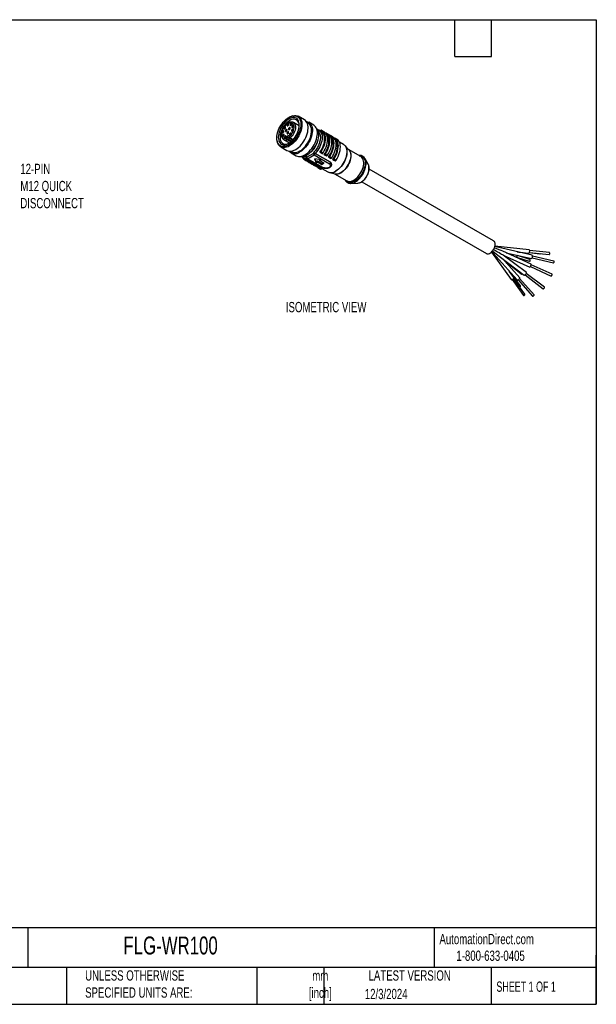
# Model space of a CAD drawing. Header units: millimetres. Extents: x 13 to 546, y 13 to 419.
# Tile 2 of 2: x 308 to 546, y 13 to 419. Entities that reach past the tile are written whole.
import ezdxf

# ---------------------------------------------------------------- set-up
doc = ezdxf.new("R2010")
doc.units = ezdxf.units.MM
doc.header["$LTSCALE"] = 2
doc.layers.add('DIMENSIONS', color=140, linetype='Continuous', lineweight=25)
doc.layers.add('TEXT', color=140, linetype='Continuous', lineweight=25)
doc.styles.add('SLDTEXTSTYLE0', font='TXT', dxfattribs={"width": 0.7})
doc.styles.add('SLDTEXTSTYLE1', font='TXT', dxfattribs={"width": 0.65})

msp = doc.modelspace()

# ---------------------------------------------------------------- linework, layer by layer
for p, q in [((420.687, 379.383), (420.355, 379.281)), ((425.703, 377.757), (423.158, 379.226)), ((423.568, 375.268), (421.192, 376.639)), ((427.221, 376.303), (426.777, 376.56)), ((429.52, 375.553), (427.469, 376.736)), ((418.304, 370.248), (418.304, 370.212)), ((418.304, 370.248), (420.466, 369)), ((420.292, 368.846), (418.357, 369.963)), ((418.454, 370.754), (420.847, 369.372)), ((419.329, 370.804), (419.329, 370.84)), ((419.529, 370.403), (420.997, 369.555)), ((419.824, 370.299), (421.051, 369.591)), ((432.682, 372.862), (431.621, 373.474)), ((433.772, 372.79), (432.923, 373.28)), ((435.539, 371.77), (434.691, 372.26)), ((437.307, 370.749), (436.459, 371.239)), ((439.075, 369.729), (438.226, 370.219)), ((414.442, 369.038), (414.519, 368.7)), ((415.891, 366.639), (418.436, 365.17)), ((417.148, 369.634), (419.524, 368.263)), ((420.061, 368.653), (418.516, 369.544)), ((431.011, 368.75), (431.054, 368.879)), ((441.824, 367.584), (440.111, 368.573)), ((442.172, 367.338), (442.095, 367.4)), ((444.05, 365.345), (442.425, 367.103)), ((420.01, 364.838), (420.454, 364.582)), ((420.204, 364.15), (422.254, 362.966)), ((425.104, 362.186), (426.165, 361.574)), ((426.475, 362.184), (426.475, 362.089)), ((429.396, 363.895), (426.622, 362.293)), ((426.622, 362.293), (426.622, 362.589)), ((426.975, 361.681), (429.75, 363.283)), ((428.8, 364.975), (428.89, 365.077)), ((429.396, 364.19), (429.396, 363.895)), ((429.75, 363.283), (436.033, 359.655)), ((430.103, 363.908), (436.429, 360.256)), ((430.103, 363.895), (430.103, 363.908)), ((436.429, 360.243), (430.103, 363.895)), ((432.919, 363.9), (432.07, 364.39)), ((432.07, 364.39), (432.152, 364.371)), ((432.152, 364.371), (433.001, 363.881)), ((432.582, 364.64), (433.43, 364.15)), ((433.001, 363.881), (432.919, 363.9)), ((434.687, 362.879), (433.838, 363.369)), ((433.838, 363.369), (433.92, 363.351)), ((433.92, 363.351), (434.768, 362.861)), ((434.35, 363.62), (435.198, 363.13)), ((434.768, 362.861), (434.687, 362.879)), ((436.454, 361.859), (435.606, 362.349)), ((435.606, 362.349), (435.688, 362.33)), ((435.688, 362.33), (436.536, 361.84)), ((436.117, 362.599), (436.966, 362.109)), ((436.536, 361.84), (436.454, 361.859)), ((448.959, 362.599), (443.876, 365.533)), ((452.054, 359.138), (450.714, 361.708)), ((425.94, 361.149), (426.789, 360.659)), ((426.265, 360.994), (427.113, 360.504)), ((426.695, 361.22), (426.776, 361.334)), ((427.543, 360.731), (426.695, 361.22)), ((426.725, 361.656), (433.053, 358.003)), ((426.776, 361.334), (427.625, 360.844)), ((426.789, 360.659), (427.113, 360.504)), ((433.259, 358.054), (426.975, 361.681)), ((427.625, 360.844), (427.543, 360.731)), ((427.567, 360.764), (427.933, 360.553)), ((427.708, 360.129), (428.557, 359.639)), ((428.033, 359.973), (428.881, 359.483)), ((428.462, 360.2), (428.544, 360.313)), ((429.311, 359.71), (428.462, 360.2)), ((428.544, 360.313), (429.393, 359.823)), ((428.557, 359.639), (428.881, 359.483)), ((429.393, 359.823), (429.311, 359.71)), ((429.335, 359.744), (429.701, 359.533)), ((429.476, 359.108), (430.324, 358.618)), ((429.769, 361.67), (430.519, 360.053)), ((432.57, 361.237), (429.769, 361.67)), ((429.8, 358.953), (430.649, 358.463)), ((429.976, 361.638), (430.519, 360.468)), ((430.23, 359.179), (430.312, 359.293)), ((431.079, 358.69), (430.23, 359.179)), ((430.312, 359.293), (431.16, 358.803)), ((430.324, 358.618), (430.649, 358.463)), ((430.519, 360.468), (431.085, 360.794)), ((430.519, 360.468), (430.519, 360.053)), ((430.519, 360.053), (431.085, 360.38)), ((431.16, 358.803), (431.079, 358.69)), ((431.085, 360.794), (432.853, 359.774)), ((431.085, 360.38), (431.085, 360.794)), ((431.085, 360.38), (432.853, 359.359)), ((431.103, 358.723), (431.468, 358.512)), ((431.244, 358.088), (432.092, 357.598)), ((431.568, 357.932), (432.417, 357.442)), ((431.998, 358.159), (432.08, 358.272)), ((432.846, 357.669), (431.998, 358.159)), ((432.004, 360.91), (432.004, 361.324)), ((432.004, 360.91), (432.57, 361.237)), ((433.772, 359.89), (432.004, 360.91)), ((432.08, 358.272), (432.928, 357.782)), ((432.928, 357.782), (432.846, 357.669)), ((432.853, 359.774), (433.413, 360.097)), ((432.853, 359.359), (433.772, 359.89)), ((432.853, 359.359), (432.853, 359.774)), ((432.871, 357.703), (435.307, 356.296)), ((433.066, 358.006), (433.169, 357.968)), ((433.318, 358.035), (433.259, 358.054)), ((436.033, 359.655), (436.066, 359.621)), ((436.429, 360.256), (436.429, 360.243)), ((438.222, 360.838), (437.374, 361.328)), ((437.374, 361.328), (437.455, 361.31)), ((437.455, 361.31), (438.304, 360.82)), ((437.885, 361.579), (438.734, 361.089)), ((438.304, 360.82), (438.222, 360.838)), ((432.092, 357.598), (432.417, 357.442)), ((435.603, 356.154), (435.695, 356.118)), ((436.025, 356.017), (438.36, 355.488)), ((438.11, 355.544), (443.193, 352.61)), ((503.755, 327.771), (452.363, 357.439)), ((443.193, 352.61), (443.273, 352.567)), ((444.841, 351.536), (447.738, 351.661)), ((449.359, 352.245), (500.755, 322.575)), ((518.334, 324.175), (504.292, 325.661)), ((519.619, 321.859), (505.319, 325.18)), ((502.84, 323.156), (510.91, 311.895)), ((503.487, 322.756), (513.454, 311.667)), ((505.99, 321.472), (516.39, 313.608)), ((519.197, 318.258), (507.494, 323.565)), ((507.691, 321.939), (518.618, 316.983)), ((517.234, 314.725), (507.696, 321.936)), ((508.975, 322.894), (519.302, 320.495)), ((513.24, 321.089), (518.417, 319.363)), ((513.51, 323.278), (518.186, 322.783)), ((518.67, 320.122), (513.528, 321.836)), ((514.191, 323.12), (515.686, 322.951)), ((518.456, 322.94), (522.83, 322.445)), ((518.522, 323.049), (526.642, 322.19)), ((526.726, 322.985), (518.606, 323.845)), ((528.607, 319.464), (519.757, 321.519)), ((514.495, 312.603), (507.656, 320.212)), ((508.871, 318.86), (510.388, 317.62)), ((510.94, 317.556), (515.092, 314.162)), ((518.885, 317.191), (527.507, 313.281)), ((527.837, 314.009), (519.215, 317.92)), ((519.576, 320.74), (528.426, 318.685)), ((512.048, 312.71), (510.205, 315.282)), ((510.804, 314.446), (510.861, 314.552)), ((514.82, 309.284), (510.846, 314.519)), ((516.698, 313.751), (524.232, 308.055)), ((524.715, 308.693), (517.181, 314.389)), ((511.339, 311.812), (516.008, 305.296)), ((516.659, 305.762), (511.989, 312.278)), ((513.825, 311.703), (519.845, 305.006)), ((520.44, 305.541), (514.42, 312.238)), ((524.73, 308.662), (524.715, 308.693))]:
    msp.add_line(p, q)
at = {"flags": 128}
for points in [[(419.241, 367.407), (418.647, 367.106), (418.062, 366.892), (417.494, 366.768), (416.952, 366.737), (416.443, 366.799), (415.974, 366.952), (415.554, 367.195), (415.187, 367.524), (414.879, 367.934), (414.635, 368.42), (414.458, 368.973), (414.351, 369.587), (414.315, 370.252), (414.351, 370.959), (414.458, 371.696), (414.635, 372.454), (414.879, 373.222), (415.187, 373.987), (415.554, 374.74), (415.974, 375.468), (416.443, 376.162), (416.952, 376.812), (417.494, 377.407), (418.062, 377.939), (418.647, 378.401), (419.241, 378.785), (419.835, 379.086), (420.42, 379.3), (420.988, 379.424), (421.53, 379.455), (422.04, 379.393), (422.508, 379.24), (422.928, 378.997), (423.295, 378.668), (423.603, 378.258), (423.847, 377.772), (424.024, 377.219), (424.131, 376.605), (424.167, 375.94), (424.131, 375.233), (424.024, 374.496), (423.847, 373.738), (423.603, 372.97), (423.295, 372.205), (422.928, 371.452), (422.508, 370.724), (422.04, 370.03), (421.53, 369.38), (420.988, 368.785), (420.42, 368.253), (419.835, 367.791), (419.241, 367.407)], [(419.241, 378.103), (418.675, 377.733), (418.119, 377.284), (417.582, 376.764), (417.073, 376.181), (416.602, 375.544), (416.175, 374.866), (415.801, 374.158), (415.486, 373.432), (415.235, 372.7), (415.053, 371.974), (414.942, 371.268), (414.905, 370.593), (414.942, 369.961), (415.053, 369.382), (415.235, 368.867), (415.486, 368.425), (415.801, 368.062), (416.175, 367.786), (416.602, 367.6), (417.073, 367.508), (417.582, 367.512), (418.119, 367.612), (418.675, 367.805), (419.241, 368.089), (419.807, 368.459), (420.363, 368.908), (420.9, 369.428), (421.409, 370.011), (421.881, 370.648), (422.307, 371.326), (422.681, 372.034), (422.996, 372.76), (423.247, 373.492), (423.429, 374.218), (423.54, 374.924), (423.577, 375.599), (423.54, 376.231), (423.429, 376.81), (423.247, 377.325), (422.996, 377.767), (422.681, 378.13), (422.307, 378.406), (421.881, 378.592), (421.409, 378.684), (420.9, 378.68), (420.363, 378.58), (419.807, 378.387), (419.241, 378.103)], [(420.687, 379.383), (421.025, 379.474), (421.596, 379.558), (422.138, 379.55), (422.642, 379.449), (423.104, 379.256), (423.515, 378.974), (423.87, 378.608), (424.163, 378.162), (424.392, 377.643), (424.553, 377.057), (424.643, 376.414), (424.661, 375.722), (424.607, 374.99), (424.481, 374.23), (424.286, 373.451), (424.024, 372.665), (423.699, 371.883), (423.316, 371.116), (422.879, 370.374), (422.395, 369.668), (421.871, 369.008), (421.314, 368.403), (420.731, 367.861), (420.132, 367.391), (419.525, 366.999)], [(419.595, 377.49), (419.052, 377.135), (418.52, 376.7), (418.008, 376.194), (417.525, 375.627), (417.081, 375.008), (416.684, 374.351), (416.341, 373.666), (416.059, 372.966), (415.842, 372.266), (415.696, 371.577), (415.622, 370.912), (415.622, 370.284), (415.696, 369.705), (415.842, 369.186), (416.059, 368.735), (416.341, 368.362), (416.684, 368.073), (417.081, 367.874), (417.525, 367.768), (418.008, 367.758), (418.52, 367.844), (419.052, 368.023), (419.422, 368.198)], [(417.565, 374.902), (417.43, 374.793), (417.315, 374.638), (417.238, 374.461), (417.211, 374.29), (417.238, 374.149), (417.315, 374.061), (417.43, 374.038), (417.565, 374.085), (417.7, 374.195), (417.815, 374.349), (417.892, 374.526), (417.918, 374.698), (417.892, 374.839), (417.815, 374.927), (417.7, 374.949), (417.565, 374.902)], [(417.636, 374.78), (417.527, 374.692), (417.436, 374.568), (417.374, 374.427), (417.353, 374.29), (417.374, 374.177), (417.436, 374.106), (417.527, 374.089), (417.602, 374.109)], [(417.916, 374.654), (417.897, 374.729), (417.836, 374.799), (417.744, 374.817), (417.636, 374.78)], [(418.817, 376.117), (418.681, 376.008), (418.567, 375.853), (418.49, 375.677), (418.463, 375.505), (418.49, 375.364), (418.567, 375.276), (418.681, 375.254), (418.817, 375.301), (418.952, 375.41), (419.067, 375.565), (419.143, 375.741), (419.17, 375.913), (419.143, 376.054), (419.067, 376.142), (418.952, 376.164), (418.817, 376.117)], [(418.887, 375.995), (418.779, 375.907), (418.687, 375.784), (418.626, 375.642), (418.605, 375.505), (418.626, 375.392), (418.687, 375.322), (418.779, 375.304), (418.854, 375.324)], [(419.168, 375.869), (419.149, 375.944), (419.087, 376.014), (418.996, 376.032), (418.887, 375.995)], [(419.49, 374.587), (419.355, 374.478), (419.24, 374.323), (419.164, 374.147), (419.137, 373.975), (419.164, 373.834), (419.24, 373.746), (419.355, 373.724), (419.49, 373.771), (419.626, 373.88), (419.74, 374.035), (419.817, 374.211), (419.844, 374.383), (419.817, 374.524), (419.74, 374.612), (419.626, 374.634), (419.49, 374.587)], [(419.561, 374.465), (419.453, 374.377), (419.361, 374.254), (419.3, 374.112), (419.278, 373.975), (419.3, 373.862), (419.361, 373.792), (419.453, 373.774), (419.528, 373.794)], [(419.842, 374.339), (419.822, 374.414), (419.761, 374.484), (419.669, 374.502), (419.561, 374.465)], [(420.069, 376.347), (419.933, 376.238), (419.819, 376.083), (419.742, 375.907), (419.715, 375.735), (419.742, 375.594), (419.819, 375.506), (419.933, 375.484), (420.069, 375.531), (420.204, 375.64), (420.319, 375.795), (420.395, 375.971), (420.422, 376.143), (420.395, 376.284), (420.319, 376.372), (420.204, 376.394), (420.069, 376.347)], [(421.19, 376.641), (421.239, 376.611), (421.53, 376.365), (421.759, 376.034), (421.921, 375.628), (422.011, 375.157), (422.027, 374.633), (421.968, 374.07), (421.837, 373.483), (421.636, 372.886), (421.37, 372.297), (421.047, 371.729), (420.675, 371.197), (420.264, 370.717), (419.824, 370.299)], [(420.139, 376.225), (420.031, 376.138), (419.939, 376.014), (419.878, 375.872), (419.856, 375.735), (419.878, 375.622), (419.939, 375.552), (420.031, 375.534), (420.106, 375.555)], [(420.42, 376.099), (420.401, 376.174), (420.339, 376.245), (420.248, 376.263), (420.139, 376.225)], [(420.706, 373.919), (420.571, 373.81), (420.456, 373.655), (420.379, 373.479), (420.353, 373.307), (420.379, 373.166), (420.456, 373.078), (420.571, 373.056), (420.706, 373.103), (420.841, 373.212), (420.956, 373.367), (421.033, 373.543), (421.06, 373.715), (421.033, 373.856), (420.956, 373.944), (420.841, 373.966), (420.706, 373.919)], [(420.8, 375.497), (420.664, 375.388), (420.55, 375.233), (420.473, 375.056), (420.446, 374.884), (420.473, 374.744), (420.55, 374.656), (420.664, 374.633), (420.8, 374.68), (420.935, 374.789), (421.05, 374.944), (421.126, 375.121), (421.153, 375.293), (421.126, 375.433), (421.05, 375.522), (420.935, 375.544), (420.8, 375.497)], [(420.87, 375.374), (420.762, 375.287), (420.67, 375.163), (420.609, 375.022), (420.588, 374.884), (420.609, 374.772), (420.67, 374.701), (420.762, 374.684), (420.837, 374.704)], [(421.151, 375.248), (421.132, 375.324), (421.07, 375.394), (420.979, 375.412), (420.87, 375.374)], [(422.069, 365.53), (422.677, 365.922), (423.276, 366.392), (423.859, 366.934), (424.416, 367.539), (424.94, 368.199), (425.424, 368.905), (425.861, 369.647), (426.244, 370.414), (426.569, 371.196), (426.831, 371.982), (427.026, 372.761), (427.151, 373.521), (427.206, 374.252), (427.188, 374.945), (427.098, 375.588), (426.937, 376.174), (426.708, 376.693), (426.414, 377.139), (426.06, 377.505), (425.703, 377.757)], [(426.478, 377.057), (426.955, 376.959), (427.416, 376.766), (427.827, 376.484), (428.182, 376.118), (428.476, 375.672), (428.705, 375.153), (428.865, 374.567), (428.955, 373.924), (428.973, 373.232), (428.919, 372.5), (428.794, 371.74), (428.599, 370.961), (428.337, 370.176), (428.012, 369.394), (427.628, 368.626), (427.191, 367.885), (426.708, 367.179), (426.183, 366.519), (425.626, 365.914), (425.044, 365.372), (424.445, 364.902), (423.837, 364.509)], [(423.837, 364.917), (424.425, 365.298), (425.004, 365.758), (425.566, 366.288), (426.101, 366.881), (426.602, 367.529), (427.061, 368.22), (427.471, 368.945), (427.826, 369.693), (428.121, 370.452), (428.35, 371.212), (428.512, 371.959), (428.602, 372.683), (428.62, 373.374), (428.566, 374.02), (428.44, 374.612), (428.244, 375.14), (427.981, 375.598), (427.656, 375.977), (427.273, 376.273), (427.221, 376.303)], [(425.888, 363.325), (426.496, 363.718), (427.095, 364.188), (427.677, 364.729), (428.234, 365.334), (428.758, 365.995), (429.242, 366.7), (429.679, 367.442), (430.063, 368.21), (430.388, 368.992), (430.65, 369.778), (430.845, 370.556), (430.97, 371.317), (431.024, 372.048), (431.006, 372.74), (430.916, 373.384), (430.756, 373.969), (430.527, 374.489), (430.233, 374.935), (429.878, 375.301), (429.52, 375.553)], [(430.674, 374.182), (430.88, 373.924), (431.143, 373.467), (431.339, 372.938), (431.465, 372.346), (431.519, 371.7), (431.501, 371.01), (431.411, 370.285), (431.25, 369.538), (431.02, 368.779), (430.725, 368.02), (430.37, 367.272), (429.96, 366.546), (429.501, 365.855), (429, 365.208), (428.465, 364.614), (427.904, 364.084), (427.324, 363.625), (426.736, 363.243)], [(416.834, 373.207), (416.698, 373.098), (416.584, 372.943), (416.507, 372.767), (416.48, 372.595), (416.507, 372.454), (416.584, 372.366), (416.698, 372.344), (416.834, 372.391), (416.969, 372.5), (417.084, 372.655), (417.16, 372.831), (417.187, 373.003), (417.16, 373.144), (417.084, 373.232), (416.969, 373.254), (416.834, 373.207)], [(416.927, 371.738), (416.792, 371.629), (416.677, 371.474), (416.601, 371.297), (416.574, 371.126), (416.601, 370.985), (416.677, 370.897), (416.792, 370.874), (416.927, 370.921), (417.063, 371.031), (417.177, 371.185), (417.254, 371.362), (417.281, 371.534), (417.254, 371.675), (417.177, 371.763), (417.063, 371.785), (416.927, 371.738)], [(416.904, 373.085), (416.796, 372.997), (416.704, 372.874), (416.643, 372.732), (416.622, 372.595), (416.643, 372.482), (416.704, 372.412), (416.796, 372.394), (416.871, 372.415)], [(416.998, 371.616), (416.89, 371.528), (416.798, 371.404), (416.737, 371.263), (416.715, 371.126), (416.737, 371.013), (416.798, 370.943), (416.89, 370.925), (416.965, 370.945)], [(417.185, 372.959), (417.166, 373.034), (417.104, 373.105), (417.013, 373.122), (416.904, 373.085)], [(417.279, 371.49), (417.259, 371.565), (417.198, 371.635), (417.106, 371.653), (416.998, 371.616)], [(417.807, 371.105), (417.672, 370.996), (417.557, 370.841), (417.48, 370.665), (417.453, 370.493), (417.48, 370.352), (417.557, 370.264), (417.672, 370.242), (417.807, 370.289), (417.942, 370.398), (418.057, 370.553), (418.134, 370.729), (418.161, 370.901), (418.134, 371.042), (418.057, 371.13), (417.942, 371.152), (417.807, 371.105)], [(417.878, 370.983), (417.769, 370.895), (417.678, 370.772), (417.616, 370.63), (417.595, 370.493), (417.616, 370.38), (417.678, 370.31), (417.769, 370.292), (417.844, 370.313)], [(418.143, 373.809), (418.008, 373.7), (417.893, 373.546), (417.816, 373.369), (417.79, 373.197), (417.816, 373.056), (417.893, 372.968), (418.008, 372.946), (418.143, 372.993), (418.278, 373.102), (418.393, 373.257), (418.47, 373.433), (418.497, 373.605), (418.47, 373.746), (418.393, 373.834), (418.278, 373.856), (418.143, 373.809)], [(418.159, 370.857), (418.139, 370.932), (418.078, 371.003), (417.986, 371.02), (417.878, 370.983)], [(418.214, 373.687), (418.106, 373.6), (418.014, 373.476), (417.953, 373.334), (417.931, 373.197), (417.953, 373.084), (418.014, 373.014), (418.106, 372.996), (418.181, 373.017)], [(418.495, 373.561), (418.475, 373.636), (418.414, 373.707), (418.322, 373.725), (418.214, 373.687)], [(418.817, 372.851), (418.681, 372.742), (418.567, 372.587), (418.49, 372.41), (418.463, 372.239), (418.49, 372.098), (418.567, 372.01), (418.681, 371.987), (418.817, 372.034), (418.952, 372.144), (419.067, 372.298), (419.143, 372.475), (419.17, 372.647), (419.143, 372.788), (419.067, 372.876), (418.952, 372.898), (418.817, 372.851)], [(418.887, 372.729), (418.779, 372.641), (418.687, 372.517), (418.626, 372.376), (418.605, 372.239), (418.626, 372.126), (418.687, 372.055), (418.779, 372.038), (418.854, 372.058)], [(419.168, 372.603), (419.149, 372.678), (419.087, 372.748), (418.996, 372.766), (418.887, 372.729)], [(419.827, 372.271), (419.691, 372.162), (419.577, 372.007), (419.5, 371.831), (419.473, 371.659), (419.5, 371.518), (419.577, 371.43), (419.691, 371.408), (419.827, 371.455), (419.962, 371.564), (420.077, 371.718), (420.153, 371.895), (420.18, 372.067), (420.153, 372.208), (420.077, 372.296), (419.962, 372.318), (419.827, 372.271)], [(419.897, 372.149), (419.789, 372.061), (419.697, 371.938), (419.636, 371.796), (419.614, 371.659), (419.636, 371.546), (419.697, 371.476), (419.789, 371.458), (419.864, 371.478)], [(420.178, 372.023), (420.159, 372.098), (420.097, 372.168), (420.005, 372.186), (419.897, 372.149)], [(420.777, 373.797), (420.669, 373.71), (420.577, 373.586), (420.515, 373.444), (420.494, 373.307), (420.515, 373.194), (420.577, 373.124), (420.669, 373.106), (420.743, 373.127)], [(421.058, 373.671), (421.038, 373.746), (420.977, 373.817), (420.885, 373.835), (420.777, 373.797)], [(431.616, 373.478), (432.01, 373.188), (432.348, 372.803), (432.617, 372.331), (432.813, 371.783), (432.931, 371.165), (432.971, 370.491), (432.931, 369.77), (432.813, 369.016), (432.617, 368.241), (432.348, 367.459), (432.01, 366.684), (431.61, 365.928), (431.153, 365.206), (430.648, 364.528), (430.103, 363.908)], [(432.07, 364.39), (432.529, 365.079), (432.937, 365.803), (433.288, 366.55), (433.576, 367.308), (433.797, 368.065), (433.946, 368.808), (434.022, 369.525), (434.023, 370.204), (433.949, 370.835), (433.801, 371.407), (433.583, 371.911), (433.296, 372.338), (432.947, 372.682), (432.682, 372.862)], [(432.582, 364.64), (433.038, 365.4), (433.436, 366.188), (433.77, 366.993), (434.034, 367.802), (434.225, 368.601), (434.338, 369.378), (434.373, 370.121), (434.328, 370.816), (434.205, 371.455), (434.005, 372.025), (433.732, 372.518), (433.39, 372.927), (432.984, 373.244), (432.521, 373.464)], [(433.43, 364.15), (433.886, 364.91), (434.285, 365.698), (434.619, 366.503), (434.883, 367.312), (435.073, 368.111), (435.187, 368.888), (435.221, 369.631), (435.177, 370.327), (435.054, 370.965), (434.854, 371.535), (434.581, 372.029), (434.238, 372.437), (433.832, 372.754), (433.772, 372.79)], [(433.838, 363.369), (434.297, 364.059), (434.705, 364.783), (435.056, 365.53), (435.344, 366.288), (435.565, 367.045), (435.714, 367.787), (435.79, 368.504), (435.791, 369.184), (435.717, 369.814), (435.569, 370.386), (435.35, 370.89), (435.064, 371.318), (434.849, 371.546)], [(434.289, 372.444), (434.237, 372.453), (434.223, 372.452)], [(434.35, 363.62), (434.806, 364.379), (435.204, 365.168), (435.538, 365.973), (435.802, 366.781), (435.993, 367.58), (436.106, 368.358), (436.141, 369.1), (436.096, 369.796), (435.973, 370.434), (435.773, 371.005), (435.5, 371.498), (435.157, 371.906), (434.752, 372.223), (434.289, 372.444)], [(435.198, 363.13), (435.654, 363.889), (436.052, 364.678), (436.386, 365.483), (436.651, 366.291), (436.841, 367.091), (436.955, 367.868), (436.989, 368.61), (436.945, 369.306), (436.821, 369.944), (436.622, 370.515), (436.348, 371.008), (436.006, 371.417), (435.6, 371.734), (435.539, 371.77)], [(435.606, 362.349), (436.065, 363.038), (436.473, 363.762), (436.824, 364.509), (437.112, 365.267), (437.332, 366.024), (437.482, 366.767), (437.557, 367.484), (437.558, 368.163), (437.484, 368.794), (437.337, 369.366), (437.118, 369.87), (436.832, 370.297), (436.617, 370.525)], [(436.056, 371.423), (436.004, 371.432), (435.99, 371.432)], [(436.117, 362.599), (436.573, 363.359), (436.972, 364.147), (437.306, 364.952), (437.57, 365.761), (437.76, 366.56), (437.874, 367.337), (437.908, 368.08), (437.864, 368.775), (437.741, 369.414), (437.541, 369.984), (437.268, 370.477), (436.925, 370.886), (436.519, 371.203), (436.056, 371.423)], [(436.966, 362.109), (437.422, 362.869), (437.82, 363.657), (438.154, 364.462), (438.418, 365.271), (438.609, 366.07), (438.722, 366.847), (438.757, 367.59), (438.712, 368.286), (438.589, 368.924), (438.389, 369.494), (438.116, 369.988), (437.774, 370.396), (437.368, 370.713), (437.307, 370.749)], [(437.824, 370.403), (437.772, 370.412), (437.758, 370.411)], [(437.885, 361.579), (438.341, 362.338), (438.739, 363.127), (439.073, 363.932), (439.338, 364.74), (439.528, 365.539), (439.642, 366.317), (439.676, 367.059), (439.632, 367.755), (439.508, 368.393), (439.309, 368.964), (439.035, 369.457), (438.693, 369.865), (438.287, 370.182), (437.824, 370.403)], [(419.525, 366.999), (418.917, 366.69), (418.318, 366.468), (417.735, 366.337), (417.178, 366.299), (416.654, 366.354), (416.17, 366.501), (415.733, 366.739), (415.35, 367.063), (415.025, 367.47), (414.763, 367.953), (414.568, 368.507), (414.519, 368.7)], [(437.374, 361.328), (437.832, 362.018), (438.24, 362.742), (438.591, 363.489), (438.88, 364.247), (439.1, 365.004), (439.249, 365.746), (439.325, 366.463), (439.326, 367.143), (439.252, 367.773), (439.105, 368.345), (438.886, 368.849), (438.599, 369.277), (438.385, 369.505)], [(441.824, 367.584), (442.116, 367.382), (442.457, 367.038), (442.735, 366.613), (442.949, 366.115), (443.092, 365.551), (443.165, 364.929), (443.165, 364.261), (443.092, 363.556), (442.949, 362.826), (442.735, 362.081), (442.457, 361.335), (442.116, 360.598), (441.72, 359.882), (441.274, 359.199), (440.786, 358.558), (440.262, 357.972), (439.712, 357.447), (439.143, 356.994), (438.566, 356.618)], [(442.172, 367.338), (442.194, 367.32), (442.533, 366.977), (442.812, 366.553), (443.024, 366.056), (443.168, 365.493), (443.24, 364.873), (443.24, 364.206), (443.168, 363.503), (443.024, 362.774), (442.812, 362.032), (442.533, 361.287), (442.194, 360.552), (441.799, 359.837), (441.354, 359.155), (440.866, 358.517), (440.344, 357.931), (439.795, 357.408), (439.227, 356.956), (438.651, 356.581)], [(438.734, 361.089), (439.19, 361.848), (439.588, 362.637), (439.922, 363.442), (440.186, 364.25), (440.377, 365.05), (440.49, 365.827), (440.525, 366.569), (440.48, 367.265), (440.357, 367.903), (440.157, 368.474), (439.884, 368.967), (439.542, 369.376), (439.136, 369.692), (439.075, 369.729)], [(444.05, 365.345), (444.141, 365.24), (444.403, 364.839), (444.599, 364.364), (444.726, 363.823), (444.781, 363.227), (444.763, 362.587), (444.672, 361.912), (444.51, 361.217), (444.28, 360.512), (443.986, 359.811), (443.634, 359.125), (443.229, 358.469), (442.778, 357.852), (442.291, 357.286), (441.775, 356.781), (441.24, 356.347), (440.695, 355.99)], [(443.948, 365.455), (444.217, 365.179), (444.479, 364.779), (444.675, 364.305), (444.801, 363.766), (444.856, 363.171), (444.838, 362.532), (444.747, 361.86), (444.586, 361.166), (444.356, 360.463), (444.063, 359.764), (443.712, 359.08), (443.308, 358.425), (442.859, 357.81), (442.372, 357.245), (441.858, 356.742), (441.324, 356.309), (440.78, 355.953)], [(446.076, 352.896), (446.62, 353.251), (447.153, 353.685), (447.668, 354.188), (448.154, 354.753), (448.603, 355.368), (449.007, 356.023), (449.359, 356.706), (449.652, 357.406), (449.881, 358.109), (450.043, 358.803), (450.133, 359.475), (450.151, 360.114), (450.097, 360.709), (449.971, 361.248), (449.775, 361.722), (449.513, 362.122), (449.19, 362.442), (448.959, 362.599)], [(448.309, 362.974), (448.561, 362.964), (449.03, 362.873), (449.453, 362.689), (449.825, 362.414), (450.138, 362.054), (450.387, 361.614), (450.568, 361.102), (450.678, 360.528), (450.715, 359.9), (450.678, 359.229), (450.568, 358.528), (450.387, 357.807), (450.138, 357.08), (449.825, 356.358), (449.453, 355.654), (449.03, 354.981), (448.561, 354.349), (448.056, 353.769), (447.522, 353.252), (446.97, 352.806), (446.407, 352.439)], [(426.165, 361.574), (426.317, 361.494), (426.776, 361.334)], [(427.247, 360.476), (427.578, 360.21), (428.033, 359.973)], [(427.933, 360.553), (428.085, 360.473), (428.544, 360.313)], [(429.015, 359.455), (429.346, 359.189), (429.8, 358.953)], [(429.701, 359.533), (429.852, 359.453), (430.312, 359.293)], [(430.783, 358.435), (431.114, 358.169), (431.568, 357.932)], [(431.468, 358.512), (431.62, 358.432), (432.08, 358.272)], [(452.054, 359.138), (452.13, 358.976), (452.268, 358.546)], [(446.407, 352.439), (445.845, 352.157), (445.292, 351.965), (444.759, 351.866), (444.254, 351.862), (443.785, 351.953), (443.362, 352.138), (442.99, 352.412), (442.677, 352.773), (442.543, 352.986)], [(500.755, 322.575), (500.977, 322.48), (501.31, 322.434), (501.675, 322.482), (502.06, 322.621), (502.451, 322.847), (502.836, 323.152), (503.201, 323.526), (503.534, 323.956), (503.823, 324.428), (504.059, 324.924), (504.233, 325.43), (504.341, 325.926), (504.377, 326.397), (504.341, 326.827), (504.233, 327.2), (504.059, 327.504), (503.823, 327.728), (503.755, 327.771)], [(515.686, 322.951), (515.853, 322.973), (515.945, 323.02)], [(518.186, 322.783), (518.238, 322.784), (518.384, 322.859), (518.511, 323.028), (518.6, 323.266)], [(518.6, 323.266), (518.637, 323.536), (518.617, 323.798), (518.542, 324.011), (518.425, 324.143), (518.334, 324.175)], [(519.525, 320.651), (519.631, 320.859), (519.711, 321.115), (519.753, 321.381), (519.751, 321.615), (519.704, 321.783), (519.62, 321.859), (519.619, 321.859)], [(526.642, 322.19), (526.671, 322.19), (526.754, 322.233), (526.827, 322.33), (526.878, 322.466), (526.899, 322.62), (526.887, 322.77), (526.845, 322.891), (526.778, 322.967), (526.726, 322.985)], [(518.417, 319.363), (518.516, 319.35), (518.644, 319.387), (518.757, 319.478), (518.838, 319.609), (518.873, 319.76), (518.859, 319.909), (518.797, 320.033), (518.696, 320.112), (518.67, 320.122)], [(518.618, 316.983), (518.671, 316.983), (518.78, 317.063), (518.91, 317.228), (519.038, 317.453), (519.147, 317.703), (519.22, 317.94), (519.245, 318.129), (519.218, 318.24), (519.197, 318.258)], [(519.302, 320.495), (519.409, 320.524), (519.525, 320.651)], [(528.426, 318.685), (528.487, 318.701), (528.553, 318.774), (528.613, 318.892), (528.659, 319.039), (528.683, 319.191), (528.682, 319.325), (528.655, 319.421), (528.607, 319.464), (528.607, 319.464)], [(515.092, 314.162), (515.096, 314.158), (515.213, 314.105)], [(516.39, 313.608), (516.41, 313.598), (516.518, 313.621), (516.671, 313.727), (516.845, 313.899), (517.014, 314.113), (517.153, 314.334), (517.239, 314.53), (517.261, 314.671), (517.234, 314.725)], [(527.507, 313.281), (527.537, 313.281), (527.599, 313.327), (527.673, 313.421), (527.747, 313.549), (527.809, 313.692), (527.85, 313.828), (527.865, 313.936), (527.849, 313.999), (527.837, 314.009)], [(510.91, 311.895), (510.974, 311.835), (511.144, 311.788), (511.366, 311.819), (511.605, 311.924), (511.824, 312.086), (511.991, 312.281), (512.08, 312.48), (512.078, 312.651), (512.048, 312.71)], [(513.454, 311.667), (513.554, 311.627), (513.723, 311.658), (513.93, 311.763), (514.143, 311.924), (514.331, 312.117), (514.465, 312.314), (514.524, 312.483), (514.499, 312.599), (514.495, 312.603)], [(514.528, 308.735), (514.541, 308.74), (514.676, 308.815), (514.784, 308.926), (514.849, 309.054), (514.861, 309.18), (514.82, 309.284)], [(516.008, 305.296), (516.045, 305.262), (516.142, 305.235), (516.269, 305.253), (516.405, 305.312), (516.531, 305.405)], [(516.531, 305.405), (516.626, 305.517), (516.677, 305.63), (516.676, 305.728), (516.659, 305.762)], [(519.845, 305.006), (519.903, 304.983), (519.999, 305.001), (520.117, 305.061), (520.239, 305.153), (520.346, 305.263), (520.423, 305.375)], [(520.423, 305.375), (520.456, 305.472), (520.442, 305.538), (520.44, 305.541)], [(524.232, 308.055), (524.244, 308.049), (524.305, 308.062), (524.393, 308.122), (524.492, 308.221), (524.589, 308.343), (524.668, 308.47), (524.718, 308.581), (524.73, 308.662)]]:
    msp.add_lwpolyline(points, dxfattribs=at)
for centre, radius, start, end in [((421.145, 375.609), 2.438, 354.80365, 129.49626), ((432.508, 373.037), 0.427, 88.20479, 158.68121), ((417.933, 371.112), 1.673, 241.59111, 290.4144), ((424.012, 370.342), 7.233, 309.18762, 350.81776), ((420.833, 372.177), 10.739, 318.61125, 341.39413), ((419.933, 368.584), 3.728, 246.3336, 304.97685), ((421.81, 366.974), 3.191, 221.75976, 309.44057), ((421.85, 367.738), 3.451, 246.14723, 305.16322), ((423.751, 366.379), 3.727, 246.31892, 304.97801), ((424.617, 366.446), 3.841, 261.02591, 303.49891), ((427.228, 363.353), 2.549, 206.00204, 247.79706), ((426.283, 364.282), 2.404, 240.65145, 275.37028), ((426.721, 362.068), 0.246, 113.69547, 174.99598), ((427.39, 362.328), 0.768, 182.60548, 237.39452), ((429.75, 363.213), 0.769, 62.60967, 117.39033), ((430.164, 363.93), 0.768, 182.60548, 237.39452), ((429.336, 363.93), 0.768, 302.60548, 357.39452), ((447.356, 359.873), 3.787, 351.97682, 42.81657), ((426.829, 361.886), 0.252, 245.75366, 305.61228), ((433.189, 358.118), 0.154, 262.33646, 327.06948), ((435.882, 360.219), 0.625, 287.11962, 355.29314), ((435.371, 359.096), 1.561, 43.35826, 47.30614), ((441.438, 360.304), 9.716, 302.78717, 354.33032), ((445.663, 357.791), 6.648, 301.16295, 6.51994), ((436.673, 359.121), 3.138, 244.20553, 307.10493), ((436.692, 359.415), 3.445, 253.17525, 304.65336), ((439.04, 358.457), 3.05, 254.28838, 304.8092), ((438.896, 358.673), 3.23, 260.43611, 303.83317), ((444.374, 355.293), 2.94, 248.01924, 305.37879), ((444.788, 354.927), 3.382, 256.84346, 304.4005), ((447.516, 354.682), 3.029, 274.2038, 301.60618), ((512.685, 321.698), 0.821, 302.91182, 10.52691), ((522.837, 322.713), 0.267, 268.42191, 327.39578), ((510.728, 318.076), 0.569, 233.37255, 307.71965), ((515.269, 314.506), 0.405, 262.1169, 317.18079)]:
    msp.add_arc(centre, radius, start, end)
for major_axis, ratio, start_param, end_param in [((5.79, -0.975), 0.102431, 1.0304449, 1.2400824), ((-3.636, 4.525), 0.1073981, 1.9078009, 2.045904), ((4.571, -4.199), 0.0603295, 5.0065362, 5.7216209), ((5.438, -3.235), 0.0035478, 4.9897077, 6.2513056), ((5.904, -2.002), 0.0538894, 0.4979265, 1.2801833)]:
    msp.add_ellipse((502.255, 325.173), major_axis=major_axis, ratio=ratio, start_param=start_param, end_param=end_param)
for points, knots in [([(416.965, 374.41), (416.867, 374.23), (416.729, 373.977), (416.562, 373.591), (416.437, 373.26), (416.319, 372.866), (416.229, 372.459), (416.173, 372.043), (416.157, 371.631), (416.185, 371.23), (416.261, 370.847), (416.387, 370.49), (416.565, 370.164), (416.804, 369.886), (416.999, 369.709), (417.124, 369.652), (417.137, 369.646)], [0, 0, 0, 0, 0.0996336, 0.1401617, 0.2070064, 0.2757491, 0.3488635, 0.4244789, 0.5019479, 0.5808166, 0.6607631, 0.7415233, 0.8230104, 0.9055399, 0.9902391, 1, 1, 1, 1]), ([(418.304, 370.212), (417.697, 370.008), (417.159, 370.098), (416.427, 370.832), (416.26, 371.45), (416.387, 372.948), (416.678, 373.776), (417.599, 375.266), (418.197, 375.877), (419.437, 376.593), (420.035, 376.673), (420.956, 376.245), (421.246, 375.753), (421.374, 374.402), (421.206, 373.591), (420.475, 372.013), (419.936, 371.301), (419.329, 370.804)], [0, 0, 0, 0, 0.125, 0.125, 0.25, 0.25, 0.375, 0.375, 0.5, 0.5, 0.625, 0.625, 0.75, 0.75, 0.875, 0.875, 1, 1, 1, 1]), ([(421.186, 376.636), (421.09, 376.687), (420.882, 376.797), (420.521, 376.871), (420.125, 376.879), (419.716, 376.808), (419.304, 376.667), (418.9, 376.463), (418.512, 376.205), (418.153, 375.908), (417.834, 375.594), (417.57, 375.291), (417.336, 374.988), (417.138, 374.701), (417.017, 374.498), (416.965, 374.41)], [0, 0, 0, 0, 0.0746235, 0.1603445, 0.2478213, 0.3367622, 0.4259706, 0.5142765, 0.6006654, 0.684137, 0.7615384, 0.8299507, 0.8853136, 0.9502672, 1, 1, 1, 1]), ([(418.454, 370.754), (418.406, 370.671), (418.369, 370.585), (418.343, 370.497), (418.317, 370.41), (418.304, 370.327), (418.304, 370.248)], [0, 0, 0, 0, 0.5, 0.5, 0.5, 1, 1, 1, 1]), ([(419.329, 370.84), (419.329, 370.96), (419.301, 371.053), (419.243, 371.119), (419.186, 371.185), (419.109, 371.214), (419.013, 371.204), (418.917, 371.195), (418.819, 371.149), (418.717, 371.067), (418.615, 370.985), (418.528, 370.881), (418.454, 370.754)], [0, 0, 0, 0, 0.25, 0.25, 0.25, 0.5, 0.5, 0.5, 0.75, 0.75, 0.75, 1, 1, 1, 1]), ([(419.823, 370.3), (419.803, 370.311), (419.778, 370.317), (419.727, 370.33), (419.701, 370.335), (419.623, 370.358), (419.572, 370.378), (419.525, 370.405)], [0, 0, 0, 0, 0.25, 0.25, 0.5, 0.5, 1, 1, 1, 1]), ([(431.307, 373.02), (431.364, 372.977), (431.568, 372.824), (431.834, 372.433), (432.085, 371.867), (432.232, 371.214), (432.28, 370.5), (432.232, 369.73), (432.084, 368.908), (431.837, 368.05), (431.488, 367.179), (431.053, 366.328), (430.548, 365.535), (429.995, 364.808), (429.596, 364.396), (429.396, 364.19)], [0, 0, 0, 0, 0.0318505, 0.1144841, 0.1971642, 0.2758425, 0.3545669, 0.4332452, 0.5119696, 0.5946032, 0.6772833, 0.7599169, 0.842597, 0.921287, 1, 1, 1, 1]), ([(431.61, 373.47), (431.515, 373.526), (431.312, 373.644), (431.081, 373.701), (430.959, 373.731)], [0, 0, 0, 0, 0.470851, 1, 1, 1, 1]), ([(418.515, 369.545), (418.496, 369.556), (418.485, 369.571), (418.468, 369.603), (418.461, 369.62), (418.442, 369.675), (418.429, 369.718), (418.417, 369.765)], [0, 0, 0, 0, 0.25, 0.25, 0.5, 0.5, 1, 1, 1, 1]), ([(424.572, 362.605), (424.591, 362.583), (424.713, 362.444), (424.895, 362.301), (425.073, 362.212), (425.115, 362.19)], [0, 0, 0, 0, 0.1266673, 0.7922157, 1, 1, 1, 1]), ([(426.622, 362.589), (426.423, 362.566), (426.026, 362.52), (425.582, 362.571), (425.36, 362.673), (425.297, 362.701)], [0, 0, 0, 0, 0.4177836, 0.8356891, 1, 1, 1, 1]), ([(426.478, 362.184), (426.477, 362.192), (426.472, 362.252), (426.507, 362.396), (426.58, 362.518), (426.622, 362.589)], [0, 0, 0, 0, 0.0599294, 0.458443, 1, 1, 1, 1]), ([(426.477, 362.089), (426.476, 362.084), (426.473, 362.029), (426.498, 361.919), (426.576, 361.777), (426.661, 361.683), (426.722, 361.661), (426.727, 361.659)], [0, 0, 0, 0, 0.0316769, 0.3150369, 0.6288746, 0.9693708, 1, 1, 1, 1]), ([(429.396, 364.19), (429.414, 364.186), (429.448, 364.177), (429.504, 364.16), (429.561, 364.141), (429.617, 364.122), (429.672, 364.103), (429.742, 364.077), (429.83, 364.041), (429.932, 363.996), (430.026, 363.951), (430.078, 363.922), (430.103, 363.908)], [0, 0, 0, 0, 0.1001637, 0.1936684, 0.2804423, 0.3604347, 0.4336232, 0.5000228, 0.6352225, 0.7625763, 0.8835454, 1, 1, 1, 1]), ([(432.152, 364.371), (432.215, 364.357), (432.294, 364.377), (432.449, 364.475), (432.523, 364.55), (432.582, 364.64)], [0, 0, 0, 0, 0.5, 0.5, 1, 1, 1, 1]), ([(433.001, 363.881), (433.064, 363.867), (433.142, 363.887), (433.297, 363.985), (433.372, 364.06), (433.43, 364.15)], [0, 0, 0, 0, 0.5, 0.5, 1, 1, 1, 1]), ([(433.92, 363.351), (433.983, 363.337), (434.062, 363.357), (434.217, 363.454), (434.291, 363.53), (434.35, 363.62)], [0, 0, 0, 0, 0.5, 0.5, 1, 1, 1, 1]), ([(434.768, 362.861), (434.832, 362.847), (434.91, 362.867), (435.065, 362.964), (435.139, 363.04), (435.198, 363.13)], [0, 0, 0, 0, 0.5, 0.5, 1, 1, 1, 1]), ([(435.688, 362.33), (435.751, 362.316), (435.829, 362.336), (435.984, 362.434), (436.059, 362.509), (436.117, 362.599)], [0, 0, 0, 0, 0.5, 0.5, 1, 1, 1, 1]), ([(436.536, 361.84), (436.599, 361.826), (436.678, 361.846), (436.833, 361.944), (436.907, 362.019), (436.966, 362.109)], [0, 0, 0, 0, 0.5, 0.5, 1, 1, 1, 1]), ([(450.082, 362.502), (449.987, 362.578), (449.772, 362.75), (449.389, 362.926), (448.953, 363.038), (448.555, 363.078), (448.295, 363.05), (448.195, 363.04)], [0, 0, 0, 0, 0.1849345, 0.4167679, 0.6379165, 0.8603154, 1, 1, 1, 1]), ([(426.265, 360.994), (426.324, 360.971), (426.398, 360.982), (426.553, 361.063), (426.631, 361.134), (426.695, 361.22)], [0, 0, 0, 0, 0.5, 0.5, 1, 1, 1, 1]), ([(427.113, 360.504), (427.172, 360.482), (427.246, 360.492), (427.401, 360.573), (427.48, 360.644), (427.543, 360.731)], [0, 0, 0, 0, 0.5, 0.5, 1, 1, 1, 1]), ([(428.033, 359.973), (428.091, 359.951), (428.166, 359.961), (428.321, 360.042), (428.399, 360.113), (428.462, 360.2)], [0, 0, 0, 0, 0.5, 0.5, 1, 1, 1, 1]), ([(428.881, 359.483), (428.94, 359.461), (429.014, 359.471), (429.169, 359.552), (429.248, 359.623), (429.311, 359.71)], [0, 0, 0, 0, 0.5, 0.5, 1, 1, 1, 1]), ([(429.8, 358.953), (429.859, 358.93), (429.933, 358.941), (430.088, 359.022), (430.167, 359.093), (430.23, 359.179)], [0, 0, 0, 0, 0.5, 0.5, 1, 1, 1, 1]), ([(430.649, 358.463), (430.708, 358.441), (430.782, 358.451), (430.937, 358.532), (431.016, 358.603), (431.079, 358.69)], [0, 0, 0, 0, 0.5, 0.5, 1, 1, 1, 1]), ([(431.568, 357.932), (431.627, 357.91), (431.701, 357.92), (431.856, 358.001), (431.935, 358.072), (431.998, 358.159)], [0, 0, 0, 0, 0.5, 0.5, 1, 1, 1, 1]), ([(432.417, 357.442), (432.475, 357.42), (432.55, 357.43), (432.705, 357.511), (432.783, 357.582), (432.846, 357.669)], [0, 0, 0, 0, 0.5, 0.5, 1, 1, 1, 1]), ([(433.259, 358.054), (433.235, 358.038), (433.19, 358.009), (433.114, 357.99), (433.062, 357.991), (433.039, 358.011), (433.039, 358.011)], [0, 0, 0, 0, 0.2916473, 0.5555113, 0.9981994, 1, 1, 1, 1]), ([(433.168, 357.966), (433.38, 357.912), (433.772, 357.813), (434.512, 357.747), (435.008, 357.784), (435.308, 357.807)], [0, 0, 0, 0, 0.3184469, 0.5892157, 1, 1, 1, 1]), ([(436.066, 359.621), (436.179, 359.503), (436.255, 359.377), (436.357, 359.118), (436.382, 358.983), (436.378, 358.783), (436.37, 358.717), (436.339, 358.585), (436.316, 358.518), (436.251, 358.39), (436.209, 358.327), (436.1, 358.208), (436.033, 358.153), (435.87, 358.058), (435.773, 358.018), (435.569, 357.954), (435.459, 357.93), (435.124, 357.873), (434.891, 357.856), (434.427, 357.852), (434.194, 357.866), (433.741, 357.925), (433.523, 357.97), (433.318, 358.035)], [0, 0, 0, 0, 0.125, 0.125, 0.25, 0.25, 0.3125, 0.3125, 0.375, 0.375, 0.4375, 0.4375, 0.5, 0.5, 0.5625, 0.5625, 0.625, 0.625, 0.75, 0.75, 0.875, 0.875, 1, 1, 1, 1]), ([(436.506, 360.168), (436.59, 360.062), (436.656, 359.949), (436.755, 359.711), (436.788, 359.584), (436.818, 359.33), (436.816, 359.203), (436.776, 358.95), (436.739, 358.826), (436.63, 358.594), (436.559, 358.483), (436.382, 358.28), (436.28, 358.191), (436.046, 358.035), (435.913, 357.969), (435.631, 357.868), (435.481, 357.832), (435.321, 357.809)], [0, 0, 0, 0, 0.125, 0.125, 0.25, 0.25, 0.375, 0.375, 0.5, 0.5, 0.625, 0.625, 0.75, 0.75, 0.875, 0.875, 1, 1, 1, 1]), ([(436.429, 360.243), (436.428, 360.223), (436.427, 360.182), (436.413, 360.116), (436.392, 360.049), (436.362, 359.98), (436.323, 359.913), (436.277, 359.848), (436.223, 359.788), (436.164, 359.735), (436.1, 359.688), (436.055, 359.666), (436.033, 359.655)], [0, 0, 0, 0, 0.0928907, 0.1873126, 0.2832929, 0.3808547, 0.4800155, 0.5807868, 0.6831738, 0.7871761, 0.892788, 1, 1, 1, 1]), ([(437.455, 361.31), (437.519, 361.296), (437.597, 361.315), (437.752, 361.413), (437.826, 361.489), (437.885, 361.579)], [0, 0, 0, 0, 0.5, 0.5, 1, 1, 1, 1]), ([(438.304, 360.82), (438.367, 360.806), (438.446, 360.826), (438.601, 360.923), (438.675, 360.999), (438.734, 361.089)], [0, 0, 0, 0, 0.5, 0.5, 1, 1, 1, 1]), ([(451.435, 354.511), (451.541, 354.705), (451.689, 354.977), (451.873, 355.391), (452.013, 355.745), (452.149, 356.167), (452.259, 356.603), (452.335, 357.049), (452.375, 357.493), (452.37, 357.925), (452.338, 358.266), (452.29, 358.451), (452.276, 358.508)], [0, 0, 0, 0, 0.1437045, 0.2018405, 0.2978096, 0.3965367, 0.5015205, 0.6100356, 0.7210729, 0.8339141, 0.9481868, 1, 1, 1, 1]), ([(449.12, 352.095), (449.25, 352.173), (449.516, 352.331), (449.906, 352.637), (450.286, 352.988), (450.613, 353.343), (450.887, 353.683), (451.158, 354.054), (451.329, 354.337), (451.435, 354.511)], [0, 0, 0, 0, 0.14933816, 0.3070331, 0.45917848, 0.61330843, 0.72501942, 0.83048624, 1, 1, 1, 1]), ([(442.427, 353.052), (442.463, 352.971), (442.56, 352.751), (442.775, 352.442), (443.067, 352.123), (443.423, 351.865), (443.724, 351.706), (443.916, 351.659), (443.957, 351.649)], [0, 0, 0, 0, 0.11594153, 0.3131252, 0.51445843, 0.72232575, 0.94029289, 1, 1, 1, 1]), ([(448.008, 351.697), (448.085, 351.707), (448.301, 351.737), (448.664, 351.868), (448.96, 351.994), (449.111, 352.089), (449.12, 352.095)], [0, 0, 0, 0, 0.2109948, 0.5937268, 0.9734798, 1, 1, 1, 1])]:
    msp.add_open_spline(points, degree=3, knots=knots)
for points in [[(418.357, 369.963), (418.322, 370.049), (418.304, 370.135), (418.304, 370.212)], [(418.417, 369.765), (418.4, 369.827), (418.383, 369.897), (418.357, 369.963)], [(419.382, 370.555), (419.347, 370.641), (419.329, 370.727), (419.329, 370.804)], [(419.525, 370.405), (419.463, 370.44), (419.409, 370.489), (419.382, 370.555)], [(419.824, 370.299), (419.824, 370.3), (419.824, 370.3), (419.823, 370.3)], [(418.516, 369.544), (418.516, 369.545), (418.515, 369.545), (418.515, 369.545)], [(436.429, 360.256), (436.456, 360.227), (436.481, 360.198), (436.506, 360.168)]]:
    msp.add_open_spline(points, degree=3)
at = {"layer": 'TEXT'}
for p, q in [((12.7, 419.1), (546.1, 419.1)), ((487.68, 403.86), (487.68, 419.1)), ((502.92, 403.86), (502.92, 419.1)), ((546.1, 419.1), (546.1, 12.7)), ((487.68, 403.86), (502.92, 403.86)), ((546.1, 44.252), (12.7, 44.252)), ((311.518, 44.252), (311.518, 27.94)), ((479.151, 44.252), (479.151, 27.94)), ((546.1, 12.7), (546.1, 33.02)), ((546.1, 27.94), (12.7, 27.94)), ((327.56, 27.94), (327.56, 12.7)), ((406.049, 27.94), (406.049, 12.7)), ((433.624, 27.94), (433.624, 12.7)), ((502.697, 27.94), (502.697, 12.7)), ((12.7, 12.7), (546.1, 12.7))]:
    msp.add_line(p, q, dxfattribs=at)

# ---------------------------------------------------------------- texts
at = {"color": 179, "linetype": 'Continuous', "lineweight": 18, "char_height": 4.23333, "attachment_point": 1, "style": 'SLDTEXTSTYLE0'}
for s, insert in [('AutomationDirect.com', (481.39, 41.753)), ('1-800-633-0405', (488.383, 34.874))]:
    msp.add_mtext(s, dxfattribs=dict(at, insert=insert))
at = {"layer": 'DIMENSIONS', "char_height": 4.23333, "attachment_point": 1, "style": 'SLDTEXTSTYLE0'}
for s, insert in [('12-PIN^JM12 QUICK^JDISCONNECT', (308.467, 359.623)), ('ISOMETRIC VIEW', (418.015, 302.598))]:
    msp.add_mtext(s, dxfattribs=dict(at, insert=insert))
at = {"layer": 'TEXT'}
for s, insert, char_height, attachment_point, style in [('FLG-WR100', (351.004, 40.685), 7.4083, 1, 'SLDTEXTSTYLE0'), ('METRIC UNITS USED ^JFOR PART DESIGN', (256.957, 26.728), 4.23333, 1, 'SLDTEXTSTYLE0'), ('UNLESS OTHERWISE ^JSPECIFIED UNITS ARE:', (335.216, 26.728), 4.23333, 1, 'SLDTEXTSTYLE0'), ('mm^J[inch]', (432.233, 26.658), 4.2333, 2, 'SLDTEXTSTYLE0'), ('LATEST VERSION', (469.104, 26.728), 4.23333, 2, 'SLDTEXTSTYLE0'), ('SHEET 1 OF 1', (504.883, 22.103), 4.23333, 1, 'SLDTEXTSTYLE1'), ('12/3/2024', (459.403, 19.074), 4.2333, 2, 'SLDTEXTSTYLE0')]:
    msp.add_mtext(s, dxfattribs=dict(at, insert=insert, char_height=char_height, attachment_point=attachment_point, style=style))

doc.saveas('drawing.dxf')
